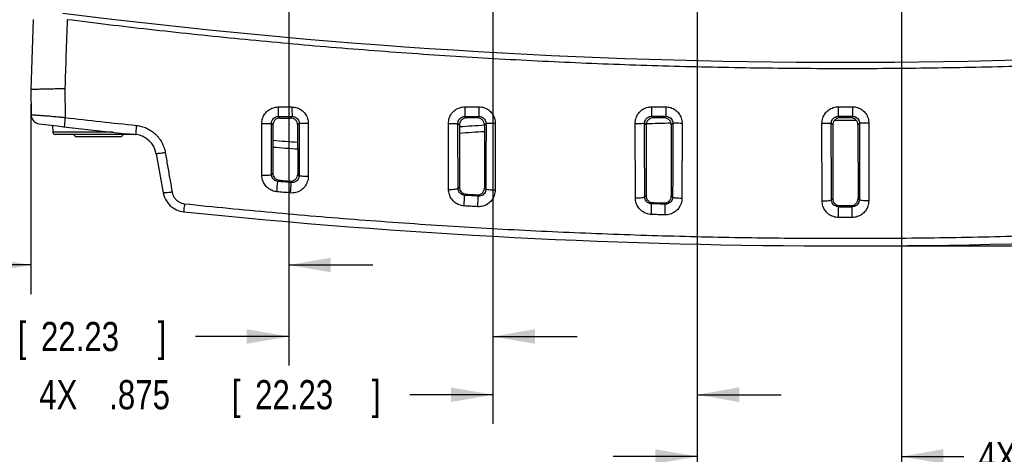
# Model space of a CAD drawing. Header units: inches. Extents: x 0 to 34, y 0 to 22.
# Tile 20 of 100: x 9.3 to 13.5, y 7.4 to 9.3. Entities that reach past the tile are written whole.
import ezdxf

# ---------------------------------------------------------------- set-up
doc = ezdxf.new("R2010")
doc.units = ezdxf.units.IN
doc.header["$LTSCALE"] = 1.87
doc.header["$MEASUREMENT"] = 0
doc.layers.get('0').update_dxf_attribs({"linetype": 'CONTINUOUS'})
doc.layers.add('DIMENSIONS', color=7, linetype='CONTINUOUS')
doc.styles.get("Standard").update_dxf_attribs({"font": 'txt', "width": 0.8})
doc.dimstyles.new('DIMSTYLE_1', dxfattribs={"dimtxt": 0.125, "dimasz": 0.18, "dimexe": 0.18, "dimexo": 0.0625, "dimgap": 0.09, "dimtad": 0, "dimtih": 1, "dimtoh": 1, "dimdec": 3, "dimzin": 4, "dimdsep": 46, "dimtxsty": 'STANDARD', "dimblk": '_FILLED', "dimblk1": '_FILLED', "dimblk2": '_FILLED', "dimcen": 0.09, "dimadec": 0, "dimazin": 0, "dimtp": 0.001, "dimtm": 0.001, "dimtfac": 1, "dimtdec": 3, "dimtofl": 0, "dimtmove": 0, "dimatfit": 3, "dimldrblk": '_FILLED', "dimfxl": 1, "dimtolj": 1, "dimtzin": 4, "dimarcsym": 0})

# ---------------------------------------------------------------- blocks, each defined once
blk = doc.blocks.new('_FILLED')
at = {"color": 0, "linetype": 'BYBLOCK'}
blk.add_solid([(0, 0), (-1, 0.174), (-1, -0.174)], dxfattribs=at)
blk = doc.blocks.new('*D15')
at = {"layer": 'DIMENSIONS', "color": 2, "linetype": 'CONTINUOUS'}
for p, q in [((10.4291, 12.5223), (10.4291, 8.1327)), ((9.3241, 8.9468), (9.3241, 8.1327)), ((9.3241, 8.2577), (8.7827, 8.2577)), ((10.4291, 8.2577), (10.7891, 8.2577))]:
    blk.add_line(p, q, dxfattribs=at)
at = {"layer": 'DIMENSIONS', "color": 2, "linetype": 'CONTINUOUS', "xscale": 0.18, "yscale": 0.18, "zscale": 0.18}
blk.add_blockref('_FILLED', (9.3241, 8.2577), dxfattribs=at)
at = {"layer": 'DIMENSIONS', "color": 2, "linetype": 'CONTINUOUS', "xscale": 0.18, "yscale": 0.18, "zscale": 0.18, "rotation": 180}
blk.add_blockref('_FILLED', (10.4291, 8.2577), dxfattribs=at)
at = {"layer": 'DIMENSIONS', "color": 2, "linetype": 'CONTINUOUS', "width": 0.8}
for s, p in [('6X ', (7.0952, 8.1952)), ('1.105', (7.3952, 8.1952)), ('[', (8.0202, 8.1952)), ('28.07', (8.1202, 8.1952)), (']', (8.6202, 8.1952))]:
    blk.add_text(s, height=0.125, dxfattribs=at).set_placement(p)
blk = doc.blocks.new('*D16')
at = {"layer": 'DIMENSIONS', "color": 2, "linetype": 'CONTINUOUS'}
for p, q in [((10.4291, 12.5223), (10.4291, 7.826)), ((11.3041, 12.5223), (11.3041, 7.826)), ((10.4291, 7.951), (10.0299, 7.951)), ((11.3041, 7.951), (11.6641, 7.951))]:
    blk.add_line(p, q, dxfattribs=at)
at = {"layer": 'DIMENSIONS', "color": 2, "linetype": 'CONTINUOUS', "xscale": 0.18, "yscale": 0.18, "zscale": 0.18}
blk.add_blockref('_FILLED', (10.4291, 7.951), dxfattribs=at)
at = {"layer": 'DIMENSIONS', "color": 2, "linetype": 'CONTINUOUS', "xscale": 0.18, "yscale": 0.18, "zscale": 0.18, "rotation": 180}
blk.add_blockref('_FILLED', (11.3041, 7.951), dxfattribs=at)
at = {"layer": 'DIMENSIONS', "color": 2, "linetype": 'CONTINUOUS', "width": 0.8}
for s, p in [('6X ', (8.4424, 7.8885)), ('[', (9.2674, 7.8885)), ('22.23', (9.3674, 7.8885)), (']', (9.8674, 7.8885)), ('.875', (8.7424, 7.8885))]:
    blk.add_text(s, height=0.125, dxfattribs=at).set_placement(p)
blk = doc.blocks.new('*D17')
at = {"layer": 'DIMENSIONS', "color": 2, "linetype": 'CONTINUOUS'}
for p, q in [((11.3041, 12.5223), (11.3041, 7.5765)), ((12.1791, 12.5223), (12.1791, 7.5765)), ((11.3041, 7.7015), (10.9473, 7.7015)), ((12.1791, 7.7015), (12.5391, 7.7015))]:
    blk.add_line(p, q, dxfattribs=at)
at = {"layer": 'DIMENSIONS', "color": 2, "linetype": 'CONTINUOUS', "xscale": 0.18, "yscale": 0.18, "zscale": 0.18}
blk.add_blockref('_FILLED', (11.3041, 7.7015), dxfattribs=at)
at = {"layer": 'DIMENSIONS', "color": 2, "linetype": 'CONTINUOUS', "xscale": 0.18, "yscale": 0.18, "zscale": 0.18, "rotation": 180}
blk.add_blockref('_FILLED', (12.1791, 7.7015), dxfattribs=at)
at = {"layer": 'DIMENSIONS', "color": 2, "linetype": 'CONTINUOUS', "width": 0.8}
for s, p in [('4X ', (9.3598, 7.639)), ('.875', (9.6598, 7.639)), ('[', (10.1848, 7.639)), ('22.23', (10.2848, 7.639)), (']', (10.7848, 7.639))]:
    blk.add_text(s, height=0.125, dxfattribs=at).set_placement(p)
blk = doc.blocks.new('*D18')
at = {"layer": 'DIMENSIONS', "color": 2, "linetype": 'CONTINUOUS'}
for p, q in [((12.1791, 12.5223), (12.1791, 7.3115)), ((13.0541, 12.5223), (13.0541, 7.3115)), ((12.1791, 7.4365), (11.8191, 7.4365)), ((13.0541, 7.4365), (13.3215, 7.4365))]:
    blk.add_line(p, q, dxfattribs=at)
at = {"layer": 'DIMENSIONS', "color": 2, "linetype": 'CONTINUOUS', "xscale": 0.18, "yscale": 0.18, "zscale": 0.18}
blk.add_blockref('_FILLED', (12.1791, 7.4365), dxfattribs=at)
at = {"layer": 'DIMENSIONS', "color": 2, "linetype": 'CONTINUOUS', "xscale": 0.18, "yscale": 0.18, "zscale": 0.18, "rotation": 180}
blk.add_blockref('_FILLED', (13.0541, 7.4365), dxfattribs=at)
at = {"layer": 'DIMENSIONS', "color": 2, "linetype": 'CONTINUOUS', "width": 0.8}
for s, p in [('4X', (13.384, 7.374)), ('.875', (13.584, 7.374)), ('[', (14.109, 7.374)), ('22.23', (14.209, 7.374)), (']', (14.709, 7.374))]:
    blk.add_text(s, height=0.125, dxfattribs=at).set_placement(p)
blk = doc.blocks.new('*D24')
at = {"layer": 'DIMENSIONS', "color": 2, "linetype": 'CONTINUOUS'}
for p, q in [((14.8785, 10.4104), (17.9417, 10.4104)), ((17.8167, 10.4104), (17.8167, 9.5889)), ((17.8167, 8.3393), (17.8167, 9.3389)), ((12.8766, 8.3393), (17.9417, 8.3393))]:
    blk.add_line(p, q, dxfattribs=at)
at = {"layer": 'DIMENSIONS', "color": 2, "linetype": 'CONTINUOUS', "xscale": 0.18, "yscale": 0.18, "zscale": 0.18}
for p, rotation in [((17.8167, 10.4104), 90), ((17.8167, 8.3393), 270)]:
    blk.add_blockref('_FILLED', p, dxfattribs=dict(at, rotation=rotation))
at = {"layer": 'DIMENSIONS', "color": 2, "linetype": 'CONTINUOUS', "width": 0.8}
for s, p in [('[', (17.7792, 9.4014)), (']', (18.3792, 9.4014)), ('2.071', (17.1542, 9.4014)), ('52.61', (17.8792, 9.4014))]:
    blk.add_text(s, height=0.125, dxfattribs=at).set_placement(p)

msp = doc.modelspace()

# ---------------------------------------------------------------- linework, layer by layer
at = {"color": 7, "linetype": 'CONTINUOUS'}
for p, q in [((9.3346, 9.3104), (9.3241, 9.0093)), ((9.3241, 9.0093), (9.325, 8.9023)), ((9.4698, 9.0144), (9.4708, 8.8901)), ((12.7836, 8.936), (12.7836, 8.8953)), ((12.8446, 8.936), (12.8445, 8.8953)), ((10.314, 8.6423), (10.3137, 8.8641)), ((10.3545, 8.8644), (10.3611, 8.8578)), ((10.3845, 8.8944), (10.3911, 8.8878)), ((10.4437, 8.8944), (10.4371, 8.8878)), ((10.4738, 8.8645), (10.4671, 8.8579)), ((10.5129, 8.8643), (10.5126, 8.637)), ((11.114, 8.5816), (11.1135, 8.8647)), ((11.154, 8.8649), (11.1606, 8.8583)), ((11.184, 8.8949), (11.1906, 8.8883)), ((11.2442, 8.8949), (11.2376, 8.8883)), ((11.2742, 8.865), (11.2676, 8.8584)), ((11.3137, 8.8647), (11.3131, 8.578)), ((11.9141, 8.5449), (11.9134, 8.865)), ((11.9537, 8.8652), (11.9603, 8.8586)), ((11.9837, 8.8952), (11.9903, 8.8886)), ((12.0445, 8.8952), (12.0378, 8.8886)), ((12.0745, 8.8652), (12.0679, 8.8586)), ((12.1142, 8.865), (12.1135, 8.5431)), ((12.7143, 8.5321), (12.7136, 8.8651)), ((12.7536, 8.8654), (12.7602, 8.8587)), ((12.7836, 8.8953), (12.7902, 8.8887)), ((12.8445, 8.8953), (12.8379, 8.8887)), ((12.8745, 8.8653), (12.8679, 8.8587)), ((12.9146, 8.8651), (12.9138, 8.5321)), ((9.4173, 8.8561), (9.4183, 8.827)), ((9.6758, 8.827), (9.4183, 8.827)), ((9.7675, 8.8173), (9.4283, 8.8173)), ((9.5071, 8.8173), (9.5151, 8.8093)), ((9.7211, 8.8173), (9.7131, 8.8093)), ((10.3611, 8.8578), (10.3608, 8.6512)), ((10.4671, 8.8579), (10.4674, 8.647)), ((11.1606, 8.8583), (11.1603, 8.5913)), ((11.2676, 8.8584), (11.2679, 8.5884)), ((11.9603, 8.8586), (11.9599, 8.5551)), ((12.0679, 8.8586), (12.0682, 8.5537)), ((12.7602, 8.8587), (12.7598, 8.5426)), ((12.8679, 8.8587), (12.8683, 8.5426)), ((9.5151, 8.8093), (9.7131, 8.8093)), ((9.8616, 8.7346), (9.891, 8.5677)), ((10.3549, 8.6458), (10.3608, 8.6512)), ((10.3824, 8.6161), (10.3881, 8.6213)), ((10.4405, 8.6109), (10.4348, 8.6171)), ((10.4734, 8.6405), (10.4674, 8.647)), ((11.1546, 8.5859), (11.1603, 8.5913)), ((11.2736, 8.5824), (11.2679, 8.5884)), ((11.183, 8.5562), (11.1884, 8.5613)), ((11.2416, 8.5528), (11.2362, 8.5585)), ((11.9544, 8.5497), (11.9599, 8.5551)), ((11.9838, 8.5201), (11.989, 8.5251)), ((12.0426, 8.5183), (12.0374, 8.5237)), ((12.0738, 8.548), (12.0682, 8.5537)), ((12.7543, 8.5371), (12.7598, 8.5426)), ((12.8738, 8.5371), (12.8683, 8.5426)), ((12.7846, 8.5075), (12.7897, 8.5125)), ((12.7846, 8.4615), (12.7846, 8.5075)), ((12.7897, 8.5125), (12.8384, 8.5125)), ((12.8435, 8.5075), (12.8384, 8.5125)), ((12.8436, 8.4615), (12.8435, 8.5075))]:
    msp.add_line(p, q, dxfattribs=at)
for centre, radius, start, end in [((12.8141, 35.8768), 26.75, 262.80027, 277.19973), ((9.365, 8.9027), 0.04, 180.5, 263.1192), ((12.2355, 32.6901), 24, 263.11915, 264.11163), ((12.8141, -16.1231), 25, 91.7108, 91.95727), ((12.8141, -16.1231), 25, 89.89059, 90.10942), ((9.4283, 8.8273), 0.01, 182, 270), ((12.8141, -16.1231), 25, 93.54713, 93.79298), ((9.7631, 8.7172), 0.1, 10, 84.1118), ((12.2355, 32.6901), 24, 265.52018, 265.78285), ((9.9895, 8.5851), 0.1, 190, 264.0912), ((12.8141, 35.8768), 27.5375, 264.09115, 275.90885), ((12.8141, 35.8768), 27.3694, 269.93838, 270.06163)]:
    msp.add_arc(centre, radius, start, end, dxfattribs=at)
for points, knots in [([(9.4796, 9.3095), (9.4779, 9.259), (9.4747, 9.1606), (9.4714, 9.0623), (9.4698, 9.0144)], [0, 0, 0, 0, 0.513142, 1, 1, 1, 1]), ([(16.1485, 9.3095), (16.028, 9.2942), (15.7859, 9.2652), (15.4207, 9.2266), (15.0527, 9.1928), (14.6822, 9.1641), (14.3097, 9.1404), (13.9358, 9.1219), (13.5607, 9.1087), (13.1849, 9.1008), (12.8087, 9.0982), (12.4326, 9.1009), (12.0568, 9.109), (11.6817, 9.1224), (11.3078, 9.141), (10.9354, 9.1648), (10.5649, 9.1937), (10.1969, 9.2277), (9.8353, 9.266), (9.5966, 9.2947), (9.4796, 9.3095)], [0, 0, 0, 0, 0.054496, 0.109427, 0.164722, 0.220316, 0.276147, 0.332159, 0.388303, 0.444531, 0.5008, 0.557069, 0.613296, 0.669436, 0.725444, 0.781269, 0.836855, 0.892141, 0.947101, 1, 1, 1, 1]), ([(9.3241, 9.0093), (9.3247, 9.0097), (9.3279, 9.0109), (9.3367, 9.011), (9.3523, 9.0122), (9.3755, 9.0127), (9.4047, 9.0135), (9.4261, 9.0137), (9.4373, 9.0139)], [0, 0, 0, 0, 0.019433, 0.08964, 0.227451, 0.436028, 0.702892, 1, 1, 1, 1]), ([(9.325, 8.9023), (9.3251, 8.9023), (9.3256, 8.9023), (9.3266, 8.9022), (9.3285, 8.902), (9.3311, 8.9018), (9.3345, 8.9015), (9.3385, 8.9012), (9.3432, 8.9009), (9.3483, 8.9005), (9.3541, 8.9001), (9.3604, 8.8997), (9.3673, 8.8992), (9.3749, 8.8986), (9.3832, 8.898), (9.3924, 8.8973), (9.4027, 8.8965), (9.4139, 8.8955), (9.4262, 8.8944), (9.4397, 8.8932), (9.4547, 8.8917), (9.4653, 8.8907), (9.4708, 8.8901)], [0, 0, 0, 0, 0.002273, 0.009468, 0.022023, 0.0401, 0.063449, 0.091465, 0.12338, 0.158792, 0.197861, 0.240862, 0.288101, 0.339919, 0.396714, 0.459645, 0.530066, 0.607368, 0.691177, 0.783181, 0.88542, 1, 1, 1, 1]), ([(10.3137, 8.8641), (10.3137, 8.8716), (10.316, 8.8866), (10.3262, 8.9067), (10.342, 8.9226), (10.3618, 8.9328), (10.3764, 8.9351), (10.3836, 8.9351)], [0, 0, 0, 0, 0.203034, 0.404756, 0.604536, 0.80275, 1, 1, 1, 1]), ([(10.3836, 8.9351), (10.3935, 8.9351), (10.4133, 8.9352), (10.433, 8.9352), (10.4429, 8.9352)], [0, 0, 0, 0, 0.500001, 1, 1, 1, 1]), ([(10.3836, 8.9351), (10.3836, 8.9301), (10.3838, 8.9207), (10.3836, 8.9081), (10.3845, 8.8999), (10.3839, 8.8954), (10.3845, 8.8944)], [0, 0, 0, 0, 0.373326, 0.693743, 0.913497, 1, 1, 1, 1]), ([(10.4429, 8.9352), (10.4502, 8.9352), (10.4649, 8.9329), (10.4846, 8.9227), (10.5004, 8.9068), (10.5106, 8.8867), (10.5129, 8.8717), (10.5129, 8.8643)], [0, 0, 0, 0, 0.198089, 0.396408, 0.595958, 0.79718, 1, 1, 1, 1]), ([(10.4429, 8.9352), (10.4429, 8.9301), (10.443, 8.9207), (10.4428, 8.9082), (10.4438, 8.8999), (10.4431, 8.8955), (10.4437, 8.8944)], [0, 0, 0, 0, 0.373334, 0.693758, 0.913513, 1, 1, 1, 1]), ([(11.1135, 8.8647), (11.1135, 8.8721), (11.1158, 8.8871), (11.126, 8.9072), (11.1418, 8.9231), (11.1615, 8.9333), (11.1762, 8.9356), (11.1834, 8.9356)], [0, 0, 0, 0, 0.202951, 0.404638, 0.604421, 0.802676, 1, 1, 1, 1]), ([(11.1834, 8.9356), (11.1935, 8.9356), (11.2135, 8.9356), (11.2336, 8.9356), (11.2436, 8.9357)], [0, 0, 0, 0, 0.5, 1, 1, 1, 1]), ([(11.1834, 8.9356), (11.1834, 8.9306), (11.1835, 8.9211), (11.1834, 8.9087), (11.1841, 8.9003), (11.1836, 8.896), (11.184, 8.8949)], [0, 0, 0, 0, 0.373416, 0.693902, 0.913663, 1, 1, 1, 1]), ([(11.2436, 8.9357), (11.2436, 8.9306), (11.2437, 8.9212), (11.2436, 8.9087), (11.2443, 8.9003), (11.2438, 8.896), (11.2442, 8.8949)], [0, 0, 0, 0, 0.373422, 0.693912, 0.913673, 1, 1, 1, 1]), ([(11.2436, 8.9357), (11.2509, 8.9357), (11.2656, 8.9333), (11.2854, 8.9232), (11.3012, 8.9073), (11.3113, 8.8872), (11.3137, 8.8722), (11.3137, 8.8647)], [0, 0, 0, 0, 0.19802, 0.396302, 0.595857, 0.797127, 1, 1, 1, 1]), ([(11.9134, 8.865), (11.9134, 8.8724), (11.9158, 8.8874), (11.926, 8.9075), (11.9417, 8.9234), (11.9615, 8.9336), (11.9762, 8.9359), (11.9834, 8.9359)], [0, 0, 0, 0, 0.202879, 0.404528, 0.604311, 0.802606, 1, 1, 1, 1]), ([(11.9834, 8.9359), (11.9935, 8.9359), (12.0138, 8.9359), (12.0341, 8.9359), (12.0442, 8.9359)], [0, 0, 0, 0, 0.5, 1, 1, 1, 1]), ([(11.9834, 8.9359), (11.9834, 8.9308), (11.9835, 8.9214), (11.9834, 8.909), (11.9837, 8.9005), (11.9835, 8.8963), (11.9837, 8.8952)], [0, 0, 0, 0, 0.373471, 0.693998, 0.913763, 1, 1, 1, 1]), ([(12.0442, 8.9359), (12.0515, 8.9359), (12.0661, 8.9336), (12.0859, 8.9234), (12.1017, 8.9075), (12.1119, 8.8874), (12.1142, 8.8725), (12.1142, 8.865)], [0, 0, 0, 0, 0.197952, 0.396196, 0.595756, 0.797072, 1, 1, 1, 1]), ([(12.0442, 8.9359), (12.0442, 8.9309), (12.0442, 8.9214), (12.0442, 8.909), (12.0445, 8.9005), (12.0442, 8.8963), (12.0445, 8.8952)], [0, 0, 0, 0, 0.373474, 0.694003, 0.913769, 1, 1, 1, 1]), ([(12.7136, 8.8651), (12.7136, 8.8725), (12.7159, 8.8875), (12.7261, 8.9076), (12.7419, 8.9235), (12.7617, 8.9337), (12.7763, 8.936), (12.7836, 8.936)], [0, 0, 0, 0, 0.202784, 0.404359, 0.604107, 0.802347, 1, 1, 1, 1]), ([(12.8446, 8.936), (12.8518, 8.936), (12.8665, 8.9337), (12.8863, 8.9235), (12.902, 8.9076), (12.9122, 8.8875), (12.9146, 8.8725), (12.9146, 8.8651)], [0, 0, 0, 0, 0.197883, 0.396089, 0.595654, 0.797013, 1, 1, 1, 1]), ([(9.4708, 8.8901), (9.4702, 8.885), (9.4695, 8.8759), (9.4674, 8.8627), (9.4685, 8.8564), (9.4663, 8.8504), (9.4674, 8.8503)], [0, 0, 0, 0, 0.3823, 0.706439, 0.923174, 1, 1, 1, 1]), ([(9.4708, 8.8901), (9.5217, 8.8841), (9.6235, 8.8725), (9.7254, 8.8615), (9.7764, 8.8561)], [0, 0, 0, 0, 0.499321, 1, 1, 1, 1]), ([(10.3137, 8.8641), (10.3188, 8.8641), (10.3282, 8.8642), (10.3407, 8.8641), (10.3492, 8.8644), (10.3534, 8.8642), (10.3545, 8.8644)], [0, 0, 0, 0, 0.373301, 0.693869, 0.913731, 1, 1, 1, 1]), ([(10.3545, 8.8644), (10.3545, 8.8676), (10.3555, 8.8739), (10.3599, 8.8824), (10.3666, 8.8891), (10.3751, 8.8934), (10.3814, 8.8944), (10.3845, 8.8944)], [0, 0, 0, 0, 0.201233, 0.402295, 0.602159, 0.801277, 1, 1, 1, 1]), ([(10.3549, 8.6458), (10.3548, 8.6699), (10.3547, 8.7183), (10.3546, 8.7912), (10.3545, 8.84), (10.3545, 8.8644)], [0, 0, 0, 0, 0.331164, 0.664437, 1, 1, 1, 1]), ([(10.3911, 8.8878), (10.3872, 8.8878), (10.3793, 8.8862), (10.3693, 8.8795), (10.3627, 8.8696), (10.3611, 8.8617), (10.3611, 8.8578)], [0, 0, 0, 0, 0.250362, 0.500815, 0.75084, 1, 1, 1, 1]), ([(10.3845, 8.8944), (10.3943, 8.8944), (10.4141, 8.8944), (10.4338, 8.8944), (10.4437, 8.8944)], [0, 0, 0, 0, 0.50002, 1, 1, 1, 1]), ([(10.3911, 8.8878), (10.3988, 8.8878), (10.4141, 8.8878), (10.4294, 8.8878), (10.4371, 8.8878)], [0, 0, 0, 0, 0.500001, 1, 1, 1, 1]), ([(10.4671, 8.8579), (10.4671, 8.8618), (10.4655, 8.8697), (10.4588, 8.8796), (10.4489, 8.8863), (10.441, 8.8878), (10.4371, 8.8878)], [0, 0, 0, 0, 0.249995, 0.50026, 0.750381, 1, 1, 1, 1]), ([(10.4437, 8.8944), (10.4468, 8.8945), (10.4531, 8.8935), (10.4616, 8.8892), (10.4684, 8.8825), (10.4728, 8.874), (10.4738, 8.8677), (10.4738, 8.8645)], [0, 0, 0, 0, 0.19969, 0.398827, 0.598232, 0.798491, 1, 1, 1, 1]), ([(10.4738, 8.8645), (10.4737, 8.8395), (10.4737, 8.7895), (10.4736, 8.7148), (10.4735, 8.6652), (10.4734, 8.6405)], [0, 0, 0, 0, 0.335483, 0.668814, 1, 1, 1, 1]), ([(10.5129, 8.8643), (10.508, 8.8643), (10.4989, 8.8643), (10.487, 8.8643), (10.4789, 8.8646), (10.4749, 8.8643), (10.4738, 8.8645)], [0, 0, 0, 0, 0.376188, 0.696121, 0.914381, 1, 1, 1, 1]), ([(11.1135, 8.8647), (11.1185, 8.8647), (11.1279, 8.8647), (11.1403, 8.8646), (11.1487, 8.8649), (11.1529, 8.8647), (11.154, 8.8649)], [0, 0, 0, 0, 0.373791, 0.694253, 0.913844, 1, 1, 1, 1]), ([(11.154, 8.8649), (11.154, 8.8681), (11.155, 8.8744), (11.1594, 8.8829), (11.1661, 8.8896), (11.1746, 8.8939), (11.1809, 8.8949), (11.184, 8.8949)], [0, 0, 0, 0, 0.201169, 0.402167, 0.602016, 0.801177, 1, 1, 1, 1]), ([(11.1546, 8.5859), (11.1545, 8.6167), (11.1543, 8.6784), (11.1541, 8.7714), (11.154, 8.8337), (11.154, 8.8649)], [0, 0, 0, 0, 0.330761, 0.664049, 1, 1, 1, 1]), ([(11.1906, 8.8883), (11.1867, 8.8883), (11.1788, 8.8867), (11.1688, 8.88), (11.1622, 8.8701), (11.1606, 8.8622), (11.1606, 8.8583)], [0, 0, 0, 0, 0.250408, 0.500866, 0.750869, 1, 1, 1, 1]), ([(11.184, 8.8949), (11.194, 8.8949), (11.2141, 8.8949), (11.2341, 8.8949), (11.2442, 8.8949)], [0, 0, 0, 0, 0.50002, 1, 1, 1, 1]), ([(11.2376, 8.8883), (11.2297, 8.8883), (11.2141, 8.8883), (11.1984, 8.8883), (11.1906, 8.8883)], [0, 0, 0, 0, 0.5, 1, 1, 1, 1]), ([(11.2676, 8.8584), (11.2676, 8.8623), (11.266, 8.8702), (11.2593, 8.8801), (11.2493, 8.8868), (11.2414, 8.8883), (11.2376, 8.8883)], [0, 0, 0, 0, 0.250045, 0.500335, 0.750446, 1, 1, 1, 1]), ([(11.2442, 8.8949), (11.2473, 8.8949), (11.2536, 8.894), (11.2621, 8.8897), (11.2688, 8.883), (11.2732, 8.8745), (11.2742, 8.8681), (11.2742, 8.865)], [0, 0, 0, 0, 0.199574, 0.398656, 0.598078, 0.798413, 1, 1, 1, 1]), ([(11.2742, 8.865), (11.2742, 8.8333), (11.2742, 8.7703), (11.274, 8.6761), (11.2738, 8.6135), (11.2736, 8.5824)], [0, 0, 0, 0, 0.33589, 0.669223, 1, 1, 1, 1]), ([(11.3137, 8.8647), (11.3087, 8.8648), (11.2996, 8.8648), (11.2875, 8.8647), (11.2794, 8.865), (11.2753, 8.8648), (11.2742, 8.865)], [0, 0, 0, 0, 0.375716, 0.695755, 0.914277, 1, 1, 1, 1]), ([(11.9134, 8.865), (11.9185, 8.865), (11.9278, 8.865), (11.9401, 8.8649), (11.9484, 8.8652), (11.9526, 8.865), (11.9537, 8.8652)], [0, 0, 0, 0, 0.374277, 0.694634, 0.913955, 1, 1, 1, 1]), ([(11.9537, 8.8652), (11.9537, 8.8684), (11.9547, 8.8747), (11.9591, 8.8832), (11.9658, 8.8899), (11.9743, 8.8942), (11.9806, 8.8952), (11.9837, 8.8952)], [0, 0, 0, 0, 0.201124, 0.402061, 0.601897, 0.801108, 1, 1, 1, 1]), ([(11.9544, 8.5497), (11.9543, 8.5845), (11.954, 8.6543), (11.9538, 8.7595), (11.9537, 8.8299), (11.9537, 8.8652)], [0, 0, 0, 0, 0.330536, 0.663833, 1, 1, 1, 1]), ([(11.9903, 8.8886), (11.9864, 8.8886), (11.9785, 8.887), (11.9685, 8.8803), (11.9619, 8.8704), (11.9603, 8.8625), (11.9603, 8.8586)], [0, 0, 0, 0, 0.250458, 0.500921, 0.750902, 1, 1, 1, 1]), ([(11.9837, 8.8952), (11.9938, 8.8952), (12.0141, 8.8952), (12.0343, 8.8952), (12.0445, 8.8952)], [0, 0, 0, 0, 0.500034, 1, 1, 1, 1]), ([(12.0378, 8.8886), (12.0299, 8.8886), (12.0141, 8.8886), (11.9982, 8.8886), (11.9903, 8.8886)], [0, 0, 0, 0, 0.500001, 1, 1, 1, 1]), ([(12.0679, 8.8586), (12.0679, 8.8625), (12.0663, 8.8704), (12.0596, 8.8804), (12.0496, 8.887), (12.0417, 8.8886), (12.0378, 8.8886)], [0, 0, 0, 0, 0.250091, 0.500405, 0.750507, 1, 1, 1, 1]), ([(12.0445, 8.8952), (12.0476, 8.8952), (12.0539, 8.8942), (12.0623, 8.89), (12.0691, 8.8833), (12.0735, 8.8747), (12.0745, 8.8684), (12.0745, 8.8652)], [0, 0, 0, 0, 0.199461, 0.398489, 0.597928, 0.798334, 1, 1, 1, 1]), ([(12.0745, 8.8652), (12.0745, 8.8297), (12.0744, 8.7589), (12.0742, 8.6531), (12.0739, 8.5829), (12.0738, 8.548)], [0, 0, 0, 0, 0.336112, 0.669446, 1, 1, 1, 1]), ([(12.1142, 8.865), (12.1092, 8.865), (12.1, 8.8651), (12.0879, 8.865), (12.0797, 8.8653), (12.0756, 8.8651), (12.0745, 8.8652)], [0, 0, 0, 0, 0.37524, 0.695385, 0.914172, 1, 1, 1, 1]), ([(12.7136, 8.8651), (12.7186, 8.8651), (12.7278, 8.8651), (12.7401, 8.8651), (12.7484, 8.8654), (12.7525, 8.8651), (12.7536, 8.8653)], [0, 0, 0, 0, 0.37476, 0.695011, 0.914064, 1, 1, 1, 1]), ([(12.7536, 8.8654), (12.7536, 8.8685), (12.7546, 8.8748), (12.7589, 8.8833), (12.7657, 8.89), (12.7742, 8.8943), (12.7805, 8.8953), (12.7836, 8.8953)], [0, 0, 0, 0, 0.201073, 0.401896, 0.601668, 0.800818, 1, 1, 1, 1]), ([(12.7543, 8.5371), (12.7542, 8.5733), (12.7539, 8.6459), (12.7537, 8.7553), (12.7536, 8.8286), (12.7536, 8.8654)], [0, 0, 0, 0, 0.330464, 0.663767, 1, 1, 1, 1]), ([(12.7902, 8.8887), (12.7863, 8.8887), (12.7784, 8.8871), (12.7684, 8.8804), (12.7618, 8.8705), (12.7602, 8.8626), (12.7602, 8.8587)], [0, 0, 0, 0, 0.250512, 0.500982, 0.750939, 1, 1, 1, 1]), ([(12.7836, 8.8953), (12.7937, 8.8953), (12.8141, 8.8953), (12.8344, 8.8953), (12.8445, 8.8953)], [0, 0, 0, 0, 0.500031, 1, 1, 1, 1]), ([(12.8679, 8.8587), (12.8679, 8.8626), (12.8664, 8.8705), (12.8597, 8.8805), (12.8497, 8.8871), (12.8418, 8.8887), (12.8379, 8.8887)], [0, 0, 0, 0, 0.250132, 0.50047, 0.750564, 1, 1, 1, 1]), ([(12.8445, 8.8953), (12.8477, 8.8953), (12.8539, 8.8943), (12.8624, 8.89), (12.8692, 8.8833), (12.8736, 8.8748), (12.8745, 8.8685), (12.8745, 8.8653)], [0, 0, 0, 0, 0.19935, 0.398326, 0.59778, 0.798254, 1, 1, 1, 1]), ([(12.8745, 8.8653), (12.8745, 8.8285), (12.8745, 8.7553), (12.8742, 8.6459), (12.874, 8.5733), (12.8738, 8.5371)], [0, 0, 0, 0, 0.33618, 0.669514, 1, 1, 1, 1]), ([(12.9146, 8.8651), (12.9096, 8.8651), (12.9003, 8.8651), (12.8881, 8.8651), (12.8798, 8.8654), (12.8757, 8.8651), (12.8745, 8.8653)], [0, 0, 0, 0, 0.374761, 0.695011, 0.914065, 1, 1, 1, 1]), ([(9.7764, 8.8561), (9.7759, 8.8511), (9.7753, 8.8421), (9.7733, 8.829), (9.7745, 8.8228), (9.7724, 8.8168), (9.7734, 8.8167)], [0, 0, 0, 0, 0.383257, 0.707292, 0.923566, 1, 1, 1, 1]), ([(9.7764, 8.8561), (9.7802, 8.8557), (9.7876, 8.8547), (9.7986, 8.8521), (9.8094, 8.8487), (9.8199, 8.8444), (9.83, 8.8392), (9.8396, 8.8333), (9.8488, 8.8266), (9.8574, 8.8191), (9.8653, 8.811), (9.8726, 8.8022), (9.8792, 8.7929), (9.8851, 8.783), (9.8902, 8.7726), (9.8944, 8.7618), (9.8977, 8.7508), (9.8993, 8.7433), (9.9, 8.7395)], [0, 0, 0, 0, 0.061855, 0.123833, 0.185902, 0.247997, 0.310044, 0.372101, 0.434265, 0.496528, 0.558861, 0.621235, 0.683878, 0.747016, 0.810503, 0.87402, 0.937273, 1, 1, 1, 1]), ([(9.9, 8.7395), (9.8951, 8.7387), (9.8863, 8.7374), (9.8736, 8.7349), (9.8675, 8.7354), (9.8618, 8.7336), (9.8616, 8.7346)], [0, 0, 0, 0, 0.384122, 0.707315, 0.922669, 1, 1, 1, 1]), ([(9.9, 8.7395), (9.9033, 8.7206), (9.9098, 8.6829), (9.9196, 8.6264), (9.9262, 8.5889), (9.9294, 8.5702)], [0, 0, 0, 0, 0.335088, 0.668491, 1, 1, 1, 1]), ([(10.3608, 8.6512), (10.3608, 8.6475), (10.3622, 8.6401), (10.3682, 8.6305), (10.3772, 8.6237), (10.3845, 8.6216), (10.3881, 8.6213)], [0, 0, 0, 0, 0.250638, 0.501179, 0.751193, 1, 1, 1, 1]), ([(10.314, 8.6423), (10.3191, 8.6423), (10.3284, 8.6426), (10.3414, 8.6429), (10.349, 8.6444), (10.3544, 8.6446), (10.3549, 8.6458)], [0, 0, 0, 0, 0.37044, 0.68901, 0.908782, 1, 1, 1, 1]), ([(10.378, 8.5718), (10.3712, 8.5724), (10.3576, 8.5757), (10.3396, 8.5864), (10.3254, 8.602), (10.3162, 8.6212), (10.3141, 8.6353), (10.314, 8.6423)], [0, 0, 0, 0, 0.19723, 0.395538, 0.595656, 0.797562, 1, 1, 1, 1]), ([(10.3824, 8.6161), (10.3795, 8.6163), (10.3737, 8.6177), (10.3659, 8.6222), (10.3598, 8.6288), (10.3558, 8.6368), (10.3549, 8.6428), (10.3549, 8.6458)], [0, 0, 0, 0, 0.198894, 0.398215, 0.598353, 0.799253, 1, 1, 1, 1]), ([(10.378, 8.5718), (10.3785, 8.5772), (10.3795, 8.5873), (10.3805, 8.6009), (10.382, 8.6101), (10.3819, 8.6149), (10.3824, 8.6161)], [0, 0, 0, 0, 0.366371, 0.688381, 0.912071, 1, 1, 1, 1]), ([(10.4405, 8.6109), (10.4308, 8.6118), (10.4114, 8.6135), (10.3921, 8.6152), (10.3824, 8.6161)], [0, 0, 0, 0, 0.500007, 1, 1, 1, 1]), ([(10.3881, 8.6213), (10.3959, 8.6206), (10.4115, 8.6192), (10.427, 8.6178), (10.4348, 8.6171)], [0, 0, 0, 0, 0.500003, 1, 1, 1, 1]), ([(10.4348, 8.6171), (10.4389, 8.6168), (10.4474, 8.6178), (10.4583, 8.6243), (10.4657, 8.6346), (10.4674, 8.6429), (10.4674, 8.647)], [0, 0, 0, 0, 0.250579, 0.500654, 0.750379, 1, 1, 1, 1]), ([(10.5126, 8.637), (10.5125, 8.6291), (10.5099, 8.6133), (10.4984, 8.5924), (10.481, 8.5764), (10.4594, 8.5671), (10.4438, 8.5659), (10.4362, 8.5666)], [0, 0, 0, 0, 0.202884, 0.404575, 0.604584, 0.802934, 1, 1, 1, 1]), ([(10.4362, 8.5666), (10.4367, 8.572), (10.4377, 8.5821), (10.4387, 8.5957), (10.4401, 8.6049), (10.44, 8.6097), (10.4405, 8.6109)], [0, 0, 0, 0, 0.366233, 0.688274, 0.912043, 1, 1, 1, 1]), ([(10.4734, 8.6405), (10.4734, 8.6372), (10.4722, 8.6305), (10.4672, 8.6217), (10.4597, 8.615), (10.4505, 8.6111), (10.4438, 8.6106), (10.4405, 8.6109)], [0, 0, 0, 0, 0.200927, 0.401423, 0.601516, 0.801143, 1, 1, 1, 1]), ([(10.5126, 8.637), (10.5077, 8.637), (10.4987, 8.6372), (10.4863, 8.6377), (10.479, 8.6391), (10.4738, 8.6394), (10.4734, 8.6405)], [0, 0, 0, 0, 0.373051, 0.690831, 0.909021, 1, 1, 1, 1]), ([(9.9294, 8.5702), (9.9246, 8.5693), (9.9158, 8.568), (9.9033, 8.5666), (9.8967, 8.5667), (9.8912, 8.5667), (9.891, 8.5677)], [0, 0, 0, 0, 0.380463, 0.700452, 0.915225, 1, 1, 1, 1]), ([(9.9294, 8.5702), (9.9297, 8.5683), (9.9305, 8.5647), (9.9322, 8.5593), (9.9344, 8.5541), (9.9371, 8.5492), (9.9402, 8.5445), (9.9437, 8.5401), (9.9476, 8.5361), (9.9518, 8.5325), (9.9564, 8.5292), (9.9612, 8.5264), (9.9662, 8.5241), (9.9715, 8.5223), (9.9768, 8.5209), (9.9805, 8.5204), (9.9823, 8.5202)], [0, 0, 0, 0, 0.072037, 0.14403, 0.215948, 0.287749, 0.359438, 0.431019, 0.502498, 0.573873, 0.645105, 0.7162, 0.787255, 0.858261, 0.929165, 1, 1, 1, 1]), ([(10.4362, 8.5666), (10.4265, 8.5674), (10.4071, 8.5691), (10.3877, 8.5709), (10.378, 8.5718)], [0, 0, 0, 0, 0.499965, 1, 1, 1, 1]), ([(11.114, 8.5816), (11.1191, 8.5816), (11.1283, 8.5819), (11.1412, 8.5825), (11.1488, 8.584), (11.1542, 8.5847), (11.1546, 8.5859)], [0, 0, 0, 0, 0.369348, 0.686724, 0.906209, 1, 1, 1, 1]), ([(11.1801, 8.511), (11.1731, 8.5114), (11.1592, 8.5144), (11.1406, 8.5249), (11.1258, 8.5406), (11.1163, 8.5601), (11.114, 8.5745), (11.114, 8.5816)], [0, 0, 0, 0, 0.197076, 0.395315, 0.595469, 0.797471, 1, 1, 1, 1]), ([(11.183, 8.5562), (11.1801, 8.5564), (11.1741, 8.5577), (11.1661, 8.5621), (11.1597, 8.5686), (11.1556, 8.5768), (11.1546, 8.5829), (11.1546, 8.5859)], [0, 0, 0, 0, 0.198838, 0.398201, 0.598419, 0.799345, 1, 1, 1, 1]), ([(11.1603, 8.5913), (11.1603, 8.5875), (11.1617, 8.5799), (11.1679, 8.5702), (11.1772, 8.5634), (11.1847, 8.5615), (11.1884, 8.5613)], [0, 0, 0, 0, 0.250684, 0.501174, 0.751134, 1, 1, 1, 1]), ([(11.2362, 8.5585), (11.2403, 8.5583), (11.2485, 8.5595), (11.2591, 8.566), (11.2663, 8.5762), (11.2679, 8.5844), (11.2679, 8.5884)], [0, 0, 0, 0, 0.25043, 0.500546, 0.750364, 1, 1, 1, 1]), ([(11.3131, 8.578), (11.3131, 8.5703), (11.3105, 8.5548), (11.2994, 8.5342), (11.2825, 8.5182), (11.2615, 8.5087), (11.2462, 8.5071), (11.2388, 8.5075)], [0, 0, 0, 0, 0.202978, 0.404843, 0.604973, 0.803261, 1, 1, 1, 1]), ([(11.2736, 8.5824), (11.2736, 8.5791), (11.2725, 8.5726), (11.2677, 8.5639), (11.2604, 8.5572), (11.2514, 8.5533), (11.2448, 8.5526), (11.2416, 8.5528)], [0, 0, 0, 0, 0.200929, 0.401587, 0.601826, 0.801413, 1, 1, 1, 1]), ([(11.3131, 8.578), (11.3082, 8.5781), (11.2991, 8.5783), (11.2866, 8.579), (11.2793, 8.5805), (11.274, 8.5812), (11.2736, 8.5824)], [0, 0, 0, 0, 0.371022, 0.687839, 0.90628, 1, 1, 1, 1]), ([(11.1801, 8.511), (11.1804, 8.5165), (11.1811, 8.5269), (11.1818, 8.5406), (11.1827, 8.5502), (11.1827, 8.5549), (11.183, 8.5562)], [0, 0, 0, 0, 0.364747, 0.687118, 0.911728, 1, 1, 1, 1]), ([(11.2416, 8.5528), (11.2318, 8.5534), (11.2123, 8.5545), (11.1928, 8.5557), (11.183, 8.5562)], [0, 0, 0, 0, 0.499981, 1, 1, 1, 1]), ([(11.1884, 8.5613), (11.1964, 8.5608), (11.2123, 8.5599), (11.2283, 8.559), (11.2362, 8.5585)], [0, 0, 0, 0, 0.500002, 1, 1, 1, 1]), ([(11.2388, 8.5075), (11.2391, 8.513), (11.2397, 8.5234), (11.2404, 8.5372), (11.2413, 8.5467), (11.2413, 8.5515), (11.2416, 8.5528)], [0, 0, 0, 0, 0.364652, 0.687043, 0.911706, 1, 1, 1, 1]), ([(11.9141, 8.5449), (11.9192, 8.5449), (11.9284, 8.5452), (11.9411, 8.546), (11.9487, 8.5475), (11.954, 8.5485), (11.9544, 8.5497)], [0, 0, 0, 0, 0.368716, 0.685229, 0.904449, 1, 1, 1, 1]), ([(11.9823, 8.4743), (11.9752, 8.4745), (11.9609, 8.4772), (11.9418, 8.4874), (11.9264, 8.5032), (11.9165, 8.523), (11.9142, 8.5376), (11.9141, 8.5449)], [0, 0, 0, 0, 0.196972, 0.395163, 0.595345, 0.797412, 1, 1, 1, 1]), ([(11.9838, 8.5201), (11.9807, 8.5202), (11.9746, 8.5213), (11.9664, 8.5256), (11.9598, 8.5322), (11.9555, 8.5405), (11.9544, 8.5467), (11.9544, 8.5497)], [0, 0, 0, 0, 0.198806, 0.398206, 0.598483, 0.799421, 1, 1, 1, 1]), ([(11.9599, 8.5551), (11.9599, 8.5513), (11.9614, 8.5435), (11.9679, 8.5336), (11.9775, 8.5269), (11.9852, 8.5252), (11.989, 8.5251)], [0, 0, 0, 0, 0.250726, 0.501166, 0.751073, 1, 1, 1, 1]), ([(11.989, 8.5251), (11.997, 8.5248), (12.0132, 8.5244), (12.0294, 8.5239), (12.0374, 8.5237)], [0, 0, 0, 0, 0.500001, 1, 1, 1, 1]), ([(12.0374, 8.5237), (12.0414, 8.5235), (12.0495, 8.5249), (12.0598, 8.5316), (12.0666, 8.5417), (12.0682, 8.5497), (12.0682, 8.5537)], [0, 0, 0, 0, 0.250288, 0.500445, 0.750352, 1, 1, 1, 1]), ([(12.1135, 8.5431), (12.1135, 8.5355), (12.111, 8.5203), (12.1002, 8.4999), (12.0838, 8.4841), (12.0635, 8.4743), (12.0485, 8.4723), (12.0412, 8.4725)], [0, 0, 0, 0, 0.203077, 0.405059, 0.605259, 0.803498, 1, 1, 1, 1]), ([(12.0738, 8.548), (12.0737, 8.5448), (12.0726, 8.5383), (12.068, 8.5298), (12.0609, 8.5232), (12.0521, 8.5191), (12.0457, 8.5183), (12.0426, 8.5183)], [0, 0, 0, 0, 0.201006, 0.401794, 0.602118, 0.801655, 1, 1, 1, 1]), ([(12.1135, 8.5431), (12.1085, 8.5431), (12.0994, 8.5434), (12.0868, 8.5442), (12.0794, 8.5457), (12.0741, 8.5467), (12.0738, 8.548)], [0, 0, 0, 0, 0.369532, 0.685756, 0.904458, 1, 1, 1, 1]), ([(12.7143, 8.5321), (12.7193, 8.5321), (12.7285, 8.5324), (12.7412, 8.5333), (12.7487, 8.5348), (12.754, 8.5358), (12.7543, 8.5371)], [0, 0, 0, 0, 0.368752, 0.684865, 0.903828, 1, 1, 1, 1]), ([(12.7846, 8.4615), (12.7773, 8.4615), (12.7627, 8.4638), (12.743, 8.4739), (12.7271, 8.4897), (12.7168, 8.5097), (12.7144, 8.5247), (12.7143, 8.5321)], [0, 0, 0, 0, 0.196957, 0.395134, 0.59532, 0.7974, 1, 1, 1, 1]), ([(12.7846, 8.5075), (12.7815, 8.5075), (12.7753, 8.5084), (12.7668, 8.5126), (12.7599, 8.5192), (12.7554, 8.5277), (12.7544, 8.534), (12.7543, 8.5371)], [0, 0, 0, 0, 0.19884, 0.398283, 0.598585, 0.799494, 1, 1, 1, 1]), ([(12.7598, 8.5426), (12.7598, 8.5386), (12.7614, 8.5307), (12.768, 8.5208), (12.778, 8.5141), (12.7858, 8.5125), (12.7897, 8.5125)], [0, 0, 0, 0, 0.25075, 0.50112, 0.750929, 1, 1, 1, 1]), ([(12.8384, 8.5125), (12.8423, 8.5125), (12.8502, 8.5141), (12.8602, 8.5208), (12.8668, 8.5308), (12.8683, 8.5387), (12.8683, 8.5426)], [0, 0, 0, 0, 0.250154, 0.500352, 0.750344, 1, 1, 1, 1]), ([(12.8738, 8.5371), (12.8738, 8.534), (12.8727, 8.5277), (12.8682, 8.5192), (12.8613, 8.5126), (12.8529, 8.5084), (12.8466, 8.5075), (12.8435, 8.5075)], [0, 0, 0, 0, 0.201066, 0.401897, 0.602216, 0.8016, 1, 1, 1, 1]), ([(12.9138, 8.5321), (12.9138, 8.5246), (12.9113, 8.5097), (12.901, 8.4896), (12.8851, 8.4738), (12.8654, 8.4638), (12.8508, 8.4615), (12.8436, 8.4615)], [0, 0, 0, 0, 0.203099, 0.405089, 0.605281, 0.803391, 1, 1, 1, 1]), ([(12.9138, 8.5321), (12.9088, 8.5321), (12.8996, 8.5324), (12.887, 8.5333), (12.8794, 8.5348), (12.8741, 8.5358), (12.8738, 8.5371)], [0, 0, 0, 0, 0.368752, 0.684865, 0.903828, 1, 1, 1, 1]), ([(9.9823, 8.5202), (9.9819, 8.5157), (9.9813, 8.5077), (9.9794, 8.4962), (9.9806, 8.4908), (9.9783, 8.4857), (9.9792, 8.4856)], [0, 0, 0, 0, 0.392135, 0.714601, 0.92621, 1, 1, 1, 1]), ([(9.9823, 8.5202), (10.1071, 8.5071), (10.3571, 8.4826), (10.7329, 8.4511), (11.11, 8.4247), (11.4879, 8.4035), (11.8665, 8.3877), (12.2454, 8.3771), (12.6245, 8.3718), (13.0037, 8.3718), (13.3828, 8.3771), (13.7617, 8.3877), (14.1402, 8.4035), (14.5181, 8.4247), (14.8952, 8.4511), (15.2711, 8.4826), (15.5211, 8.5071), (15.6458, 8.5202)], [0, 0, 0, 0, 0.06631, 0.132812, 0.199446, 0.266168, 0.332946, 0.399757, 0.466584, 0.533416, 0.600244, 0.667054, 0.733832, 0.800554, 0.867189, 0.93369, 1, 1, 1, 1]), ([(11.2388, 8.5075), (11.229, 8.5081), (11.2094, 8.5092), (11.1899, 8.5104), (11.1801, 8.511)], [0, 0, 0, 0, 0.499961, 1, 1, 1, 1]), ([(11.9823, 8.4743), (11.9825, 8.4798), (11.9828, 8.4903), (11.9832, 8.5042), (11.9836, 8.5139), (11.9836, 8.5187), (11.9838, 8.5201)], [0, 0, 0, 0, 0.363744, 0.686329, 0.911502, 1, 1, 1, 1]), ([(12.0426, 8.5183), (12.0328, 8.5186), (12.0132, 8.5192), (11.9936, 8.5198), (11.9838, 8.5201)], [0, 0, 0, 0, 0.499997, 1, 1, 1, 1]), ([(12.0412, 8.4725), (12.0414, 8.4781), (12.0417, 8.4886), (12.042, 8.5025), (12.0425, 8.5122), (12.0425, 8.517), (12.0426, 8.5183)], [0, 0, 0, 0, 0.363696, 0.68629, 0.911489, 1, 1, 1, 1]), ([(12.0412, 8.4725), (12.0314, 8.4728), (12.0117, 8.4734), (11.9921, 8.474), (11.9823, 8.4743)], [0, 0, 0, 0, 0.499976, 1, 1, 1, 1]), ([(12.8436, 8.4615), (12.8337, 8.4614), (12.8141, 8.4614), (12.7944, 8.4614), (12.7846, 8.4615)], [0, 0, 0, 0, 0.5, 1, 1, 1, 1])]:
    msp.add_open_spline(points, degree=3, knots=knots, dxfattribs=at)
for points in [[(9.4373, 9.0139), (9.4445, 9.014), (9.4516, 9.0141), (9.4587, 9.0142)], [(9.4587, 9.0142), (9.4624, 9.0143), (9.4661, 9.0143), (9.4698, 9.0144)], [(12.7836, 8.936), (12.7937, 8.936), (12.8141, 8.936), (12.8344, 8.936), (12.8446, 8.936)], [(12.8379, 8.8887), (12.83, 8.8887), (12.8141, 8.8887), (12.7982, 8.8887), (12.7902, 8.8887)], [(11.161, 8.8512), (11.1965, 8.8536), (11.2321, 8.8558), (11.2676, 8.858)], [(10.361, 8.7924), (10.3963, 8.7896), (10.4317, 8.7869), (10.4671, 8.7843)]]:
    msp.add_open_spline(points, degree=3, dxfattribs=at)

# ---------------------------------------------------------------- dimensions: what is measured, and where the dimension line sits
at = {"layer": 'DIMENSIONS', "color": 2, "linetype": 'CONTINUOUS'}
for base, p1, p2, text, picture, middle in [((9.3241, 8.2577), (10.4291, 12.5223), (9.3241, 8.9468), '6X <>', '*D15', (7.9077, 8.2577)), ((10.4291, 7.951), (11.3041, 12.5223), (10.4291, 12.5223), '6X <>', '*D16', (9.2049, 7.951)), ((11.3041, 7.7015), (12.1791, 12.5223), (11.3041, 12.5223), '4X <>', '*D17', (10.1223, 7.7015)), ((12.1791, 7.4365), (13.0541, 12.5223), (12.1791, 12.5223), '4X<>', '*D18', (14.0965, 7.4365))]:
    dim = msp.add_linear_dim(base=base, p1=p1, p2=p2, angle=180, text=text, dimstyle='DIMSTYLE_1', dxfattribs=at)
    dim.commit()
    dim.dimension.update_dxf_attribs({"geometry": picture, "text_midpoint": middle, "dimtype": 160})
dim = msp.add_linear_dim(base=(17.8167, 8.3393), p1=(14.8785, 10.4104), p2=(12.8766, 8.3393), angle=270, dimstyle='DIMSTYLE_1', dxfattribs=at)
dim.commit()
dim.dimension.update_dxf_attribs({"geometry": '*D24', "text_midpoint": (17.8167, 9.4639), "dimtype": 160})

doc.saveas('drawing.dxf')
